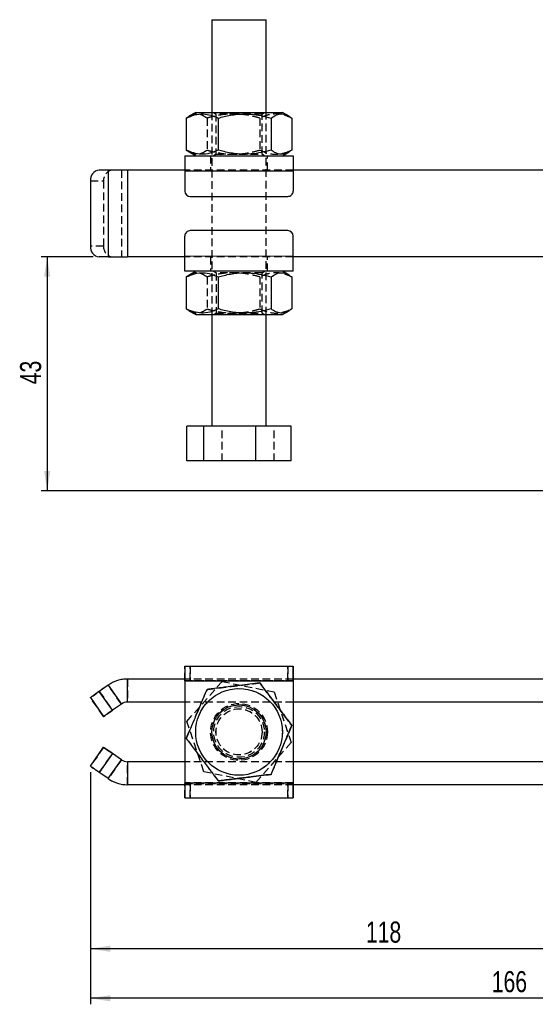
# Model space of a CAD drawing. Extents: x 45 to 424, y 16 to 322.
# Tile 1 of 16: x 45 to 140, y 16 to 197. Entities that reach past the tile are written whole.
import ezdxf

# ---------------------------------------------------------------- set-up
doc = ezdxf.new("R2010")
doc.units = 0
doc.header["$LTSCALE"] = 1.111111
doc.linetypes.add('HIDDEN', pattern=[1.905, 1.27, -0.635])
doc.layers.get('0').update_dxf_attribs({"linetype": 'CONTINUOUS'})
doc.styles.add('SLDTEXTSTYLE0', font='TXT', dxfattribs={"width": 0.75})
doc.dimstyles.new('SLDDIMSTYLE0', dxfattribs={"dimtxt": 3.888889, "dimasz": 3.668889, "dimexe": 0, "dimexo": 0.0625, "dimgap": 0.972222, "dimtad": 1, "dimdec": 0, "dimrnd": 1e-09, "dimzin": 12, "dimtxsty": 'SLDTEXTSTYLE0', "dimsah": 1, "dimcen": 0.09, "dimazin": 3, "dimtfac": 1, "dimtdec": 0, "dimtofl": 0, "dimtmove": 0, "dimatfit": 3, "dimtolj": 1, "dimtzin": 12})
doc.dimstyles.new('SLDDIMSTYLE2', dxfattribs={"dimtxt": 3.888889, "dimasz": 3.668889, "dimexe": 0, "dimexo": 0.0625, "dimgap": 0.972222, "dimtad": 1, "dimdec": 0, "dimrnd": 1e-09, "dimzin": 12, "dimtxsty": 'SLDTEXTSTYLE0', "dimsah": 1, "dimcen": 0.09, "dimazin": 3, "dimtfac": 1, "dimtofl": 0, "dimtmove": 0, "dimatfit": 3, "dimtolj": 1, "dimtzin": 12})

# ---------------------------------------------------------------- blocks, each defined once
blk = doc.blocks.new('_D_1')
at = {"color": 179, "linetype": 'CONTINUOUS'}
for p, q in [((58.88, 153.7), (49.27, 153.7)), ((50.38, 153.7), (50.38, 110.54)), ((179.79, 110.54), (49.27, 110.54))]:
    blk.add_line(p, q, dxfattribs=at)
for points in [[(50.38, 153.7), (49.81, 150.03), (50.94, 150.03)], [(50.38, 110.54), (50.94, 114.21), (49.81, 114.21)]]:
    blk.add_solid(points, dxfattribs=at)
at = {"color": 179, "linetype": 'CONTINUOUS', "insert": (45.36, 130.2, 0.1), "char_height": 3.889, "attachment_point": 1, "rotation": 90, "style": 'SLDTEXTSTYLE0'}
blk.add_mtext('43', dxfattribs=at)
blk = doc.blocks.new('_D_2')
at = {"color": 179, "linetype": 'CONTINUOUS'}
for p, q in [((58.35, 58.65), (58.35, 15.84)), ((223.91, 39.97), (223.91, 15.84)), ((223.91, 16.95), (58.35, 16.95))]:
    blk.add_line(p, q, dxfattribs=at)
for points in [[(58.35, 16.95), (62.02, 16.38), (62.02, 17.51)], [(223.91, 16.95), (220.24, 17.51), (220.24, 16.38)]]:
    blk.add_solid(points, dxfattribs=at)
at = {"color": 179, "linetype": 'CONTINUOUS', "insert": (132.46, 21.96, -50.05), "char_height": 3.889, "attachment_point": 1, "style": 'SLDTEXTSTYLE0'}
blk.add_mtext('166', dxfattribs=at)
blk = doc.blocks.new('_D_3')
at = {"color": 179, "linetype": 'CONTINUOUS'}
for p, q in [((58.35, 58.65), (58.35, 24.97)), ((175.91, 39.97), (175.91, 24.97)), ((175.91, 26.08), (58.35, 26.08))]:
    blk.add_line(p, q, dxfattribs=at)
for points in [[(58.35, 26.08), (62.02, 25.52), (62.02, 26.65)], [(175.91, 26.08), (172.24, 26.65), (172.24, 25.52)]]:
    blk.add_solid(points, dxfattribs=at)
at = {"color": 179, "linetype": 'CONTINUOUS', "insert": (109.23, 31.1, -50.05), "char_height": 3.889, "attachment_point": 1, "style": 'SLDTEXTSTYLE0'}
blk.add_mtext('118', dxfattribs=at)

msp = doc.modelspace()

# ---------------------------------------------------------------- linework, layer by layer
at = {"color": 7, "linetype": 'CONTINUOUS'}
for p, q in [((80.790896, 197.454603), (80.791925, 180.354602)), ((90.791922, 180.355202), (90.790902, 197.455203)), ((77.791926, 180.354421), (76.545429, 179.634658)), ((95.038508, 179.635768), (93.791929, 180.355383)), ((76.559756, 179.609846), (76.050733, 179.306453)), ((76.050733, 179.306453), (76.05109, 173.402182)), ((81.961055, 179.306808), (81.961412, 173.402536)), ((91.702309, 179.307391), (91.702667, 173.403121)), ((95.533241, 179.307622), (95.533599, 173.40335)), ((76.05109, 173.402182), (76.560054, 173.109479)), ((76.541152, 173.076735), (77.792403, 172.354422)), ((93.792405, 172.355381), (95.043574, 173.077845)), ((75.792406, 172.354303), (95.792402, 172.355502)), ((61.630983, 169.703451), (59.993167, 169.703355)), ((61.630983, 169.703451), (61.631944, 153.703452)), ((75.792563, 169.704303), (65.215838, 169.703667)), ((65.215838, 169.703667), (65.216799, 153.703667)), ((75.79257, 169.604303), (95.792573, 169.605502)), ((75.79257, 169.604303), (75.792794, 165.854302)), ((156.985959, 169.709173), (95.792566, 169.705502)), ((95.792573, 169.605502), (95.792797, 165.855502)), ((58.354985, 167.703256), (58.355708, 155.703255)), ((76.792855, 164.854362), (94.792854, 164.855442)), ((94.793234, 158.555442), (76.793235, 158.554362)), ((75.793516, 153.804302), (75.793293, 157.554302)), ((95.79352, 153.805502), (95.793296, 157.555502)), ((61.631944, 153.703452), (59.994128, 153.703354)), ((61.631944, 153.703452), (65.216799, 153.703667)), ((75.793524, 153.704302), (65.216799, 153.703667)), ((95.79352, 153.805502), (75.793516, 153.804302)), ((156.986919, 153.709174), (95.793527, 153.705502)), ((95.793683, 151.055502), (75.79368, 151.054302)), ((77.793684, 151.054422), (76.547187, 150.334658)), ((95.040266, 150.335767), (93.793687, 151.055382)), ((76.561515, 150.309846), (76.052491, 150.006453)), ((76.052491, 150.006453), (76.052849, 144.102182)), ((81.962813, 150.006808), (81.963171, 144.102537)), ((91.704067, 150.007392), (91.704425, 144.103121)), ((95.534999, 150.007622), (95.535357, 144.103351)), ((76.052849, 144.102182), (76.561813, 143.809478)), ((76.542911, 143.776735), (77.794161, 143.054421)), ((93.794164, 143.055382), (95.045332, 143.777845)), ((80.79416, 143.054602), (80.795396, 122.454604)), ((90.795402, 122.455203), (90.794165, 143.055202)), ((79.304133, 122.454514), (76.174219, 122.454324)), ((76.174606, 116.054324), (76.174219, 122.454324)), ((88.925314, 122.455092), (79.304133, 122.454514)), ((79.30452, 116.054514), (79.304133, 122.454514)), ((95.41658, 122.455479), (88.925314, 122.455092)), ((88.925701, 116.055091), (88.925314, 122.455092)), ((95.416967, 116.055479), (95.41658, 122.455479)), ((79.30452, 116.054514), (76.174606, 116.054324)), ((88.925701, 116.055091), (79.30452, 116.054514)), ((95.416967, 116.055479), (88.925701, 116.055091)), ((75.79257, 78.233437), (95.792573, 78.233437)), ((95.792797, 78.233437), (95.792573, 78.233437)), ((95.792797, 78.233437), (95.793296, 78.233437)), ((95.792797, 75.833437), (95.792797, 78.233437)), ((95.793296, 78.233437), (95.79352, 78.233437)), ((61.630983, 74.703137), (59.993167, 73.556327)), ((61.630983, 74.703137), (64.068679, 71.221741)), ((65.215838, 71.583437), (65.215838, 75.833437)), ((75.792406, 75.833437), (65.215838, 75.833437)), ((75.792406, 75.483437), (95.792402, 75.483437)), ((75.792406, 75.483437), (75.792406, 56.683437)), ((89.622919, 75.119879), (89.623277, 75.119879)), ((95.792566, 75.483437), (95.792402, 75.483437)), ((95.792402, 75.483437), (95.792402, 56.683437)), ((95.792566, 75.483437), (95.792566, 56.683437)), ((156.985959, 75.833437), (95.792573, 75.833437)), ((62.43087, 70.074931), (59.993167, 73.556327)), ((58.354985, 72.409174), (60.792681, 68.927778)), ((64.068679, 71.221741), (62.43087, 70.074931)), ((64.06964, 71.221741), (62.431831, 70.074931)), ((64.068679, 71.221741), (64.06964, 71.221741)), ((75.792406, 71.583437), (65.215838, 71.583437)), ((85.791927, 71.083437), (85.790899, 71.083437)), ((155.141037, 71.583437), (95.792566, 71.583437)), ((95.793527, 71.583437), (95.793527, 60.583437)), ((95.793683, 71.583437), (95.793683, 60.583437)), ((60.792681, 68.927778), (60.793404, 68.927778)), ((95.533241, 67.283974), (95.533599, 67.283974)), ((58.354985, 59.7577), (60.792681, 63.239096)), ((62.43087, 62.091943), (59.993167, 58.610547)), ((60.792681, 63.239096), (60.793404, 63.239096)), ((64.068679, 60.945133), (62.43087, 62.091943)), ((64.06964, 60.945133), (62.431831, 62.091943)), ((61.630983, 57.463736), (64.068679, 60.945133)), ((64.068679, 60.945133), (64.06964, 60.945133)), ((65.215838, 60.583437), (65.215838, 56.333437)), ((75.792406, 60.583437), (65.215838, 60.583437)), ((85.790899, 61.083437), (85.791927, 61.083437)), ((155.141246, 60.583437), (95.792566, 60.583437)), ((61.630983, 57.463736), (59.993167, 58.610547)), ((91.702309, 58.247532), (91.702667, 58.247532)), ((75.792406, 56.333437), (65.215838, 56.333437)), ((75.792406, 56.683437), (95.792402, 56.683437)), ((81.961055, 57.046995), (81.961412, 57.046995)), ((95.792402, 56.683437), (95.792566, 56.683437)), ((156.730449, 56.333437), (95.792573, 56.333437)), ((95.792797, 53.933437), (95.792797, 56.333437)), ((75.79257, 53.933437), (95.792573, 53.933437)), ((95.792573, 53.933437), (95.792797, 53.933437)), ((95.793296, 53.933437), (95.792797, 53.933437)), ((95.79352, 53.933437), (95.793296, 53.933437))]:
    msp.add_line(p, q, dxfattribs=at)
at = {"color": 7, "linetype": 'HIDDEN'}
for p, q in [((80.791925, 180.354602), (80.79416, 143.054602)), ((81.118662, 180.354621), (81.541945, 180.058276)), ((81.573856, 180.058278), (81.541945, 180.058276)), ((81.541945, 180.058276), (81.542384, 172.651018)), ((90.04194, 180.058786), (90.465185, 180.355183)), ((90.042387, 172.651529), (90.04194, 180.058786)), ((90.794165, 143.055202), (90.791922, 180.355202)), ((79.881665, 179.306684), (79.882022, 173.402411)), ((89.622919, 179.307267), (89.623277, 173.402996)), ((81.542384, 172.651018), (81.119147, 172.354621)), ((90.465669, 172.355182), (90.042387, 172.651529)), ((80.542405, 172.354588), (80.542561, 169.704588)), ((91.042567, 169.705217), (91.042404, 172.355217)), ((61.630983, 169.703451), (61.631944, 153.703452)), ((64.068679, 169.703599), (64.06964, 153.703598)), ((65.215838, 169.703667), (65.216799, 153.703667)), ((95.792566, 169.705502), (75.792563, 169.704303)), ((75.79257, 169.604303), (95.792573, 169.605502)), ((58.354985, 167.703256), (60.792681, 167.703402)), ((60.792681, 167.703402), (60.793404, 155.703402)), ((60.793404, 155.703402), (58.355708, 155.703255)), ((95.79352, 153.805502), (75.793516, 153.804302)), ((95.793527, 153.705502), (75.793524, 153.704302)), ((80.543522, 153.704587), (80.543686, 151.054587)), ((91.043685, 151.055217), (91.043521, 153.705217)), ((81.120421, 151.054622), (81.543703, 150.758276)), ((81.575614, 150.758278), (81.543703, 150.758276)), ((81.543703, 150.758276), (81.544143, 143.351018)), ((90.043698, 150.758786), (90.466943, 151.055183)), ((90.044145, 143.351528), (90.043698, 150.758786)), ((79.883423, 150.006683), (79.883781, 144.102412)), ((89.624677, 150.007267), (89.625035, 144.102997)), ((81.544143, 143.351018), (81.120905, 143.054622)), ((90.467427, 143.055182), (90.044145, 143.351528)), ((82.665865, 116.054715), (82.665485, 122.454715)), ((92.287045, 116.055293), (92.286665, 122.455293)), ((75.79257, 75.583437), (75.79257, 78.233437)), ((75.792794, 78.233437), (75.792794, 75.583437)), ((75.793293, 75.583437), (75.793293, 78.233437)), ((75.793516, 78.233437), (75.793516, 75.583437)), ((76.792855, 75.583437), (76.792855, 78.233437)), ((76.793235, 78.233437), (76.793235, 75.583437)), ((94.792854, 78.233437), (94.792854, 75.583437)), ((94.793234, 75.583437), (94.793234, 78.233437)), ((61.631944, 74.703137), (59.994128, 73.556327)), ((61.630983, 74.703137), (61.631944, 74.703137)), ((64.06964, 71.221741), (61.631944, 74.703137)), ((65.216799, 75.833437), (65.216799, 71.583437)), ((95.792573, 75.833437), (75.792406, 75.833437)), ((75.792406, 75.483437), (75.792563, 75.483437)), ((75.792563, 75.483437), (95.792566, 75.483437)), ((75.792563, 75.483437), (75.792563, 56.683437)), ((75.79257, 75.583437), (95.792573, 75.583437)), ((75.793524, 75.483437), (75.793516, 75.583437)), ((95.793527, 75.483437), (75.793524, 75.483437)), ((75.793524, 75.483437), (75.793524, 56.683437)), ((75.793524, 75.483437), (75.79368, 75.483437)), ((95.793683, 75.483437), (75.79368, 75.483437)), ((75.79368, 75.483437), (75.79368, 56.683437)), ((76.174219, 68.02411), (82.665485, 75.385961)), ((76.174606, 68.02411), (82.665865, 75.385961)), ((82.665485, 75.385961), (92.286665, 73.445287)), ((82.665865, 75.385961), (82.665485, 75.385961)), ((82.665865, 75.385961), (92.287045, 73.445287)), ((89.624677, 75.119879), (89.625035, 75.119879)), ((95.792573, 75.583437), (95.792566, 75.483437)), ((95.792573, 75.833437), (95.792573, 75.583437)), ((95.792797, 75.583437), (95.792573, 75.583437)), ((95.792797, 75.583437), (95.792797, 75.833437)), ((95.793296, 75.583437), (95.792797, 75.583437)), ((95.793296, 75.833437), (95.793296, 75.583437)), ((95.793296, 75.583437), (95.79352, 75.583437)), ((95.79352, 75.583437), (95.79352, 75.833437)), ((95.793683, 75.483437), (95.793527, 75.483437)), ((95.793527, 75.483437), (95.793527, 71.583437)), ((95.793683, 75.833437), (95.793683, 75.483437)), ((95.793683, 75.483437), (95.793683, 71.583437)), ((59.994128, 73.556327), (62.431831, 70.074931)), ((79.881665, 73.919342), (79.882022, 73.919342)), ((79.883423, 73.919342), (79.883781, 73.919342)), ((92.286665, 73.445287), (95.41658, 64.142763)), ((92.287045, 73.445287), (92.286665, 73.445287)), ((92.287045, 73.445287), (95.416967, 64.142763)), ((58.354985, 72.409174), (58.355708, 72.409174)), ((60.793404, 68.927778), (58.355708, 72.409174)), ((95.792566, 71.583437), (75.792406, 71.583437)), ((85.795399, 71.083437), (85.791927, 71.083437)), ((85.792561, 71.333437), (85.792404, 71.333437)), ((85.793686, 71.333437), (85.793522, 71.333437)), ((85.792389, 70.333437), (85.791942, 70.333437)), ((85.794147, 70.333437), (85.7937, 70.333437)), ((79.304133, 58.721587), (76.174219, 68.02411)), ((76.174606, 68.02411), (76.174219, 68.02411)), ((79.30452, 58.721587), (76.174606, 68.02411)), ((95.534999, 67.283974), (95.535357, 67.283974)), ((76.050733, 64.8829), (76.05109, 64.8829)), ((76.052491, 64.8829), (76.052849, 64.8829)), ((95.41658, 64.142763), (88.925314, 56.780913)), ((95.416967, 64.142763), (88.925701, 56.780913)), ((95.416967, 64.142763), (95.41658, 64.142763)), ((60.793404, 63.239096), (58.355708, 59.7577)), ((59.994128, 58.610547), (62.431831, 62.091943)), ((85.791942, 61.833437), (85.792389, 61.833437)), ((85.7937, 61.833437), (85.794147, 61.833437)), ((64.06964, 60.945133), (61.631944, 57.463736)), ((65.216799, 56.333437), (65.216799, 60.583437)), ((95.792566, 60.583437), (75.792406, 60.583437)), ((85.791927, 61.083437), (85.795399, 61.083437)), ((85.792404, 60.833437), (85.792561, 60.833437)), ((85.793522, 60.833437), (85.793686, 60.833437)), ((95.793527, 60.583437), (95.793527, 56.683437)), ((95.793683, 60.583437), (95.793683, 56.683437)), ((58.354985, 59.7577), (58.355708, 59.7577)), ((61.631944, 57.463736), (59.994128, 58.610547)), ((88.925314, 56.780913), (79.304133, 58.721587)), ((79.30452, 58.721587), (79.304133, 58.721587)), ((88.925701, 56.780913), (79.30452, 58.721587)), ((91.704067, 58.247532), (91.704425, 58.247532)), ((61.630983, 57.463736), (61.631944, 57.463736)), ((75.792563, 56.683437), (75.792406, 56.683437)), ((95.792573, 56.333437), (75.792406, 56.333437)), ((75.792563, 56.683437), (95.792566, 56.683437)), ((75.79257, 56.583437), (95.792573, 56.583437)), ((75.79257, 53.933437), (75.79257, 56.583437)), ((75.792794, 56.583437), (75.792794, 53.933437)), ((75.793293, 53.933437), (75.793293, 56.583437)), ((75.793516, 56.583437), (75.793516, 53.933437)), ((95.793527, 56.683437), (75.793524, 56.683437)), ((75.79368, 56.683437), (75.793524, 56.683437)), ((95.793683, 56.683437), (75.79368, 56.683437)), ((76.792855, 53.933437), (76.792855, 56.583437)), ((76.793235, 56.583437), (76.793235, 53.933437)), ((81.962813, 57.046995), (81.963171, 57.046995)), ((88.925701, 56.780913), (88.925314, 56.780913)), ((94.792854, 56.583437), (94.792854, 53.933437)), ((94.793234, 53.933437), (94.793234, 56.583437)), ((95.792573, 56.583437), (95.792797, 56.583437)), ((95.792573, 56.583437), (95.792573, 56.333437)), ((95.792797, 56.583437), (95.793296, 56.583437)), ((95.792797, 56.333437), (95.792797, 56.583437)), ((95.79352, 56.583437), (95.793296, 56.583437)), ((95.793296, 56.583437), (95.793296, 56.333437)), ((95.79352, 56.333437), (95.79352, 56.583437)), ((95.793527, 56.683437), (95.793683, 56.683437)), ((95.793683, 56.683437), (95.793683, 56.333437))]:
    msp.add_line(p, q, dxfattribs=at)
at = {"color": 8, "linetype": 'CONTINUOUS'}
for p, q in [((95.792573, 78.233437), (95.792573, 75.833437)), ((95.793296, 78.233437), (95.793296, 75.833437)), ((95.79352, 75.833437), (95.79352, 78.233437)), ((95.792573, 56.333437), (95.792573, 53.933437)), ((95.793296, 56.333437), (95.793296, 53.933437)), ((95.79352, 53.933437), (95.79352, 56.333437))]:
    msp.add_line(p, q, dxfattribs=at)
at = {"color": 7, "linetype": 'CONTINUOUS', "flags": 128}
for points in [[(80.790896, 197.454603), (80.800746, 197.454603), (80.957812, 197.45461), (81.300605, 197.454633), (81.815962, 197.454662), (82.484078, 197.454703), (83.279271, 197.454752), (84.170979, 197.454804), (85.124944, 197.454864), (86.104501, 197.45492), (87.072004, 197.454979), (87.990281, 197.455035), (88.82403, 197.455083), (89.541223, 197.455128)], [(89.541223, 197.455128), (90.114292, 197.455162), (90.521213, 197.455184), (90.746347, 197.455199), (90.790902, 197.455203)], [(77.791926, 180.354421), (77.852, 180.354425), (78.102824, 180.35444), (78.542989, 180.354466), (79.161641, 180.354503), (79.943557, 180.354552), (80.869478, 180.354606), (81.916605, 180.354669), (83.059159, 180.354738), (84.268999, 180.354811), (85.516338, 180.354885), (86.770464, 180.35496), (88.000495, 180.355034), (89.176145, 180.355105), (90.26846, 180.35517), (91.25055, 180.35523), (92.098233, 180.35528), (92.79063, 180.355321), (93.310703, 180.355353), (93.645629, 180.355373), (93.787175, 180.355383), (93.791929, 180.355383)], [(75.792406, 172.354303), (75.792406, 172.301461), (75.792421, 172.144971), (75.792436, 171.890843), (75.792451, 171.548845), (75.792481, 171.132121), (75.79251, 170.656681), (75.79254, 170.1408), (75.79257, 169.604303)], [(95.792402, 172.355502), (95.792409, 172.302661), (95.792417, 172.146171), (95.792432, 171.892043), (95.792454, 171.550046), (95.792476, 171.13332), (95.792506, 170.657882), (95.792536, 170.142), (95.792573, 169.605502)], [(65.215838, 169.703667), (64.73906, 169.703638), (64.265062, 169.70361), (63.796606, 169.703582), (63.336421, 169.703554), (62.887196, 169.703528), (62.451531, 169.703502), (62.031981, 169.703476), (61.630983, 169.703451)], [(75.79368, 151.054302), (75.79368, 151.107142), (75.793673, 151.263633), (75.793658, 151.51776), (75.793635, 151.859758), (75.793613, 152.276484), (75.793583, 152.751922), (75.793554, 153.267804), (75.793516, 153.804302)], [(95.793683, 151.055502), (95.793683, 151.108343), (95.793669, 151.264833), (95.793654, 151.518961), (95.793631, 151.860958), (95.793609, 152.277684), (95.793579, 152.753123), (95.793549, 153.269004), (95.79352, 153.805502)], [(77.794161, 143.054421), (77.854235, 143.054425), (78.105066, 143.054441), (78.545224, 143.054467), (79.163883, 143.054504), (79.945799, 143.054551), (80.871713, 143.054607), (81.918847, 143.054669), (83.061394, 143.054738), (84.271234, 143.054811), (85.518573, 143.054885), (86.772699, 143.054961), (88.002731, 143.055034), (89.17838, 143.055105), (90.270695, 143.05517), (91.252786, 143.05523), (92.100468, 143.05528), (92.792873, 143.055322), (93.312938, 143.055353), (93.647872, 143.055373), (93.789418, 143.055382), (93.794164, 143.055382)], [(75.79257, 78.233437), (75.79254, 78.180596), (75.79251, 78.024105), (75.792481, 77.769978), (75.792451, 77.42798), (75.792436, 77.011255), (75.792421, 76.535816), (75.792406, 76.019935), (75.792406, 75.483437)], [(95.792573, 78.233437), (95.792536, 78.180596), (95.792506, 78.024105), (95.792476, 77.769978), (95.792454, 77.42798), (95.792432, 77.011255), (95.792417, 76.535816), (95.792409, 76.019935), (95.792402, 75.483437)], [(95.79352, 78.233437), (95.793549, 78.180596), (95.793579, 78.024105), (95.793609, 77.769978), (95.793631, 77.42798), (95.793654, 77.011255), (95.793669, 76.535816), (95.793683, 76.019935), (95.793683, 75.833437)], [(59.993167, 73.556327), (59.673552, 73.332529), (59.366223, 73.117331), (59.082996, 72.919003), (58.834751, 72.745167), (58.631022, 72.602504), (58.479648, 72.496496), (58.386442, 72.431216), (58.354985, 72.409174)], [(60.792681, 68.927778), (60.824138, 68.94982), (60.917344, 69.0151), (61.068718, 69.121108), (61.272446, 69.263771), (61.520692, 69.437607), (61.803926, 69.635934), (62.111255, 69.851132), (62.43087, 70.074931)], [(62.431831, 70.074931), (62.112209, 69.851132), (61.804865, 69.635934), (61.521616, 69.437607), (61.273341, 69.263771), (61.069575, 69.121108), (60.918156, 69.0151), (60.824905, 68.94982), (60.793404, 68.927778)], [(60.792681, 63.239096), (60.824138, 63.217053), (60.917344, 63.151774), (61.068718, 63.045765), (61.272446, 62.903102), (61.520692, 62.729267), (61.803926, 62.530939), (62.111255, 62.315741), (62.43087, 62.091943)], [(62.431831, 62.091943), (62.112209, 62.315741), (61.804865, 62.530939), (61.521616, 62.729267), (61.273341, 62.903102), (61.069575, 63.045765), (60.918156, 63.151774), (60.824905, 63.217053), (60.793404, 63.239096)], [(59.993167, 58.610547), (59.673552, 58.834345), (59.366223, 59.049543), (59.082996, 59.24787), (58.834751, 59.421706), (58.631022, 59.564369), (58.479648, 59.670378), (58.386442, 59.735657), (58.354985, 59.7577)], [(75.792406, 56.683437), (75.792406, 56.146938), (75.792421, 55.631057), (75.792436, 55.155619), (75.792451, 54.738893), (75.792481, 54.396896), (75.79251, 54.142768), (75.79254, 53.986277), (75.79257, 53.933437)], [(95.792402, 56.683437), (95.792409, 56.146938), (95.792417, 55.631057), (95.792432, 55.155619), (95.792454, 54.738893), (95.792476, 54.396896), (95.792506, 54.142768), (95.792536, 53.986277), (95.792573, 53.933437)], [(95.793683, 56.333437), (95.793683, 56.146938), (95.793669, 55.631057), (95.793654, 55.155619), (95.793631, 54.738893), (95.793609, 54.396896), (95.793579, 54.142768), (95.793549, 53.986277), (95.79352, 53.933437)]]:
    msp.add_lwpolyline(points, dxfattribs=at)
at = {"color": 7, "linetype": 'HIDDEN', "flags": 128}
for points in [[(90.04194, 180.058786), (89.955215, 180.058781), (89.674253, 180.058764), (89.211751, 180.058736), (88.589352, 180.058699), (87.836143, 180.058654), (86.987351, 180.058604), (86.082664, 180.058548), (85.164387, 180.058494), (84.275443, 180.05844), (83.457422, 180.058391), (82.748551, 180.058348), (82.181987, 180.058315), (81.784223, 180.058291), (81.573856, 180.058278)], [(81.542384, 172.651018), (81.542824, 172.651018), (81.655231, 172.651024), (81.961092, 172.651043), (82.446095, 172.651072), (83.087575, 172.65111), (83.855521, 172.651156), (84.714037, 172.651208), (85.622978, 172.651262), (86.539839, 172.651318), (87.421742, 172.65137), (88.22747, 172.651419), (88.919331, 172.65146), (89.464974, 172.651493), (89.838896, 172.651516), (90.023611, 172.651527), (90.042387, 172.651529)], [(90.043698, 150.758786), (89.956973, 150.758781), (89.676012, 150.758764), (89.213509, 150.758736), (88.59111, 150.758699), (87.837901, 150.758654), (86.989109, 150.758603), (86.084422, 150.758549), (85.166145, 150.758493), (84.277202, 150.75844), (83.45918, 150.758391), (82.75031, 150.758349), (82.183745, 150.758314), (81.785981, 150.758291), (81.575614, 150.758278)], [(81.544143, 143.351018), (81.544582, 143.351018), (81.656989, 143.351024), (81.96285, 143.351043), (82.447853, 143.351072), (83.089333, 143.35111), (83.85728, 143.351157), (84.715795, 143.351208), (85.624736, 143.351263), (86.541597, 143.351318), (87.4235, 143.351371), (88.229228, 143.351419), (88.921089, 143.35146), (89.466732, 143.351493), (89.840655, 143.351516), (90.025369, 143.351526), (90.044145, 143.351528)], [(75.793516, 78.233437), (75.793554, 78.180596), (75.793583, 78.024105), (75.793613, 77.769978), (75.793635, 77.42798), (75.793658, 77.011255), (75.793673, 76.535816), (75.79368, 76.019935), (75.79368, 75.483437)], [(95.79352, 75.583437), (95.79352, 75.581515), (95.79352, 75.575825), (95.79352, 75.566584), (95.79352, 75.554147), (95.79352, 75.538994), (95.793527, 75.521705), (95.793527, 75.502946), (95.793527, 75.483437)], [(58.355708, 72.409174), (58.387209, 72.431216), (58.480461, 72.496496), (58.631879, 72.602504), (58.835637, 72.745167), (59.083913, 72.919003), (59.367169, 73.117331), (59.674506, 73.332529), (59.994128, 73.556327)], [(58.355708, 59.7577), (58.387209, 59.735657), (58.480461, 59.670378), (58.631879, 59.564369), (58.835637, 59.421706), (59.083913, 59.24787), (59.367169, 59.049543), (59.674506, 58.834345), (59.994128, 58.610547)], [(75.792563, 56.683437), (75.792563, 56.663928), (75.792563, 56.645169), (75.792563, 56.62788), (75.792563, 56.612726), (75.79257, 56.600289), (75.79257, 56.591049), (75.79257, 56.585358), (75.79257, 56.583437)], [(75.793524, 56.683437), (75.793524, 56.663928), (75.793524, 56.645169), (75.793524, 56.62788), (75.793524, 56.612726), (75.793524, 56.600289), (75.793524, 56.591049), (75.793516, 56.585358), (75.793516, 56.583437)], [(75.79368, 56.683437), (75.79368, 56.146938), (75.793673, 55.631057), (75.793658, 55.155619), (75.793635, 54.738893), (75.793613, 54.396896), (75.793583, 54.142768), (75.793554, 53.986277), (75.793516, 53.933437)], [(95.792566, 56.683437), (95.792566, 56.663928), (95.792566, 56.645169), (95.792566, 56.62788), (95.792566, 56.612726), (95.792566, 56.600289), (95.792566, 56.591049), (95.792566, 56.585358), (95.792573, 56.583437)], [(95.793527, 56.683437), (95.793527, 56.663928), (95.793527, 56.645169), (95.79352, 56.62788), (95.79352, 56.612726), (95.79352, 56.600289), (95.79352, 56.591049), (95.79352, 56.585358), (95.79352, 56.583437)]]:
    msp.add_lwpolyline(points, dxfattribs=at)
at = {"color": 7, "linetype": 'CONTINUOUS'}
for centre, radius in [((85.791925, 66.083437), 8), ((85.790899, 66.083437), 5)]:
    msp.add_circle(centre, radius, dxfattribs=at)
at = {"color": 7, "linetype": 'HIDDEN'}
for centre, radius in [((85.792405, 66.083437), 8), ((85.793683, 66.083437), 8), ((85.794163, 66.083437), 8), ((85.792405, 66.083437), 5.25), ((85.792564, 66.083437), 5.25), ((85.793524, 66.083437), 5.25), ((85.793683, 66.083437), 5.25), ((85.795399, 66.083437), 5), ((85.791925, 66.083437), 4.673261), ((85.792405, 66.083437), 4.673261), ((85.793683, 66.083437), 4.673261), ((85.794163, 66.083437), 4.673261), ((85.791943, 66.083437), 4.25), ((85.792387, 66.083437), 4.25), ((85.793701, 66.083437), 4.25), ((85.794145, 66.083437), 4.25)]:
    msp.add_circle(centre, radius, dxfattribs=at)
at = {"color": 7, "linetype": 'CONTINUOUS'}
for centre, radius, start, end in [((60.194093, 167.86786), 1.846459, 96.24711862, 185.11448662), ((76.792795, 165.854362), 1, 180.00343823, 270.00343823), ((94.792795, 165.855442), 1, 270.00343823, 0.00343823), ((76.793293, 157.554362), 1, 90.00343823, 180.00343823), ((94.793293, 157.555442), 1, 0.00343823, 90.00343823), ((60.194828, 155.538866), 1.846453, 174.89221302, 263.75990271), ((65.215836, 69.583437), 6.25, 90, 124.99999992), ((65.215836, 69.583437), 2, 90, 124.99999992), ((65.216796, 69.583437), 2, 90, 124.99999992), ((65.215836, 62.583437), 2, 235.00000008, 270), ((65.216796, 62.583437), 2, 235.00000008, 270), ((65.215836, 62.583437), 6.25, 235.00000008, 270)]:
    msp.add_arc(centre, radius, start, end, dxfattribs=at)
at = {"color": 7, "linetype": 'HIDDEN'}
for centre, radius, start, end in [((62.63179, 167.868004), 1.84646, 96.24691372, 185.11440988), ((62.632528, 155.539016), 1.846456, 174.89232783, 263.76003862), ((65.216796, 69.583437), 6.25, 90, 124.99999992), ((72.734238, 75.533664), 3.058737, 359.05909883, 0.93236342), ((65.216796, 62.583437), 6.25, 235.00000008, 270)]:
    msp.add_arc(centre, radius, start, end, dxfattribs=at)
at = {"color": 7, "linetype": 'CONTINUOUS'}
for points, knots in [([(76.050733, 179.306453), (76.563694, 179.525761), (77.600741, 179.969133), (79.137293, 180.1314), (80.606151, 179.893447), (81.506669, 179.503546), (81.961055, 179.306808)], [0, 0, 0, 0, 0.2646050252, 0.534947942, 0.7653430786, 1, 1, 1, 1]), ([(81.961055, 179.306808), (82.314523, 179.404562), (83.466992, 179.723282), (85.489319, 180.0747), (87.799501, 180.087934), (89.884291, 179.793705), (91.094088, 179.470088), (91.702309, 179.307391)], [0, 0, 0, 0, 0.111257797, 0.3627511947, 0.6203151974, 0.8091147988, 1, 1, 1, 1]), ([(91.702309, 179.307391), (92.034795, 179.526689), (92.706976, 179.97004), (93.702925, 180.132275), (94.655012, 179.894291), (95.238715, 179.50437), (95.533241, 179.307622)], [0, 0, 0, 0, 0.2646049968, 0.534947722, 0.7653430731, 1, 1, 1, 1]), ([(81.961412, 173.402536), (81.44845, 173.183228), (80.411403, 172.739856), (78.874853, 172.577589), (77.405985, 172.81554), (76.505472, 173.205444), (76.05109, 173.402182)], [0, 0, 0, 0, 0.26460498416, 0.53494786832, 0.76534345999, 1, 1, 1, 1]), ([(91.702667, 173.403121), (91.100629, 173.241872), (89.890967, 172.917877), (87.827279, 172.625134), (85.511367, 172.632768), (83.487803, 172.980601), (82.314886, 173.304827), (81.961412, 173.402536)], [0, 0, 0, 0, 0.1889645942, 0.379682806, 0.6308204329, 0.8887430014, 1, 1, 1, 1]), ([(95.533599, 173.40335), (95.201113, 173.184053), (94.528932, 172.740704), (93.532983, 172.578468), (92.580896, 172.816453), (91.997193, 173.206374), (91.702667, 173.403121)], [0, 0, 0, 0, 0.2646049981, 0.5349477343, 0.7653431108, 1, 1, 1, 1]), ([(76.052491, 150.006453), (76.565453, 150.225761), (77.602499, 150.669134), (79.139051, 150.831401), (80.607909, 150.593447), (81.508428, 150.203545), (81.962813, 150.006808)], [0, 0, 0, 0, 0.2646050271, 0.5349479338, 0.7653430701, 1, 1, 1, 1]), ([(81.962813, 150.006808), (82.316282, 150.104562), (83.46875, 150.423284), (85.491078, 150.774698), (87.801259, 150.787936), (89.886049, 150.493705), (91.095846, 150.170089), (91.704067, 150.007392)], [0, 0, 0, 0, 0.1112578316, 0.3627512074, 0.6203152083, 0.8091148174, 1, 1, 1, 1]), ([(91.704067, 150.007392), (92.036553, 150.22669), (92.708734, 150.67004), (93.704683, 150.832275), (94.65677, 150.59429), (95.240473, 150.204369), (95.534999, 150.007622)], [0, 0, 0, 0, 0.2646049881, 0.5349477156, 0.7653430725, 1, 1, 1, 1]), ([(81.963171, 144.102537), (81.450209, 143.883228), (80.413162, 143.439856), (78.876612, 143.27759), (77.407744, 143.515541), (76.507231, 143.905444), (76.052849, 144.102182)], [0, 0, 0, 0, 0.2646049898, 0.5349478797, 0.7653434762, 1, 1, 1, 1]), ([(91.704425, 144.103121), (91.102387, 143.941872), (89.892725, 143.617878), (87.829037, 143.325133), (85.513125, 143.332769), (83.489561, 143.680602), (82.316644, 144.004827), (81.963171, 144.102537)], [0, 0, 0, 0, 0.18896459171, 0.37968281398, 0.63082043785, 0.88874300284, 1, 1, 1, 1]), ([(95.535357, 144.103351), (95.202871, 143.884054), (94.53069, 143.440703), (93.534741, 143.278469), (92.582654, 143.516453), (91.998951, 143.906374), (91.704425, 144.103121)], [0, 0, 0, 0, 0.2646050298, 0.5349477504, 0.7653431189, 1, 1, 1, 1]), ([(89.622919, 75.119879), (89.020863, 75.045682), (87.811163, 74.896599), (85.74744, 74.642261), (83.43153, 74.356843), (81.408007, 74.107456), (80.235128, 73.962904), (79.881665, 73.919342)], [0, 0, 0, 0, 0.1889644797, 0.3796824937, 0.630820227, 0.8887426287, 1, 1, 1, 1]), ([(95.533241, 67.283974), (95.020254, 67.964076), (93.983155, 69.339027), (92.446584, 71.376197), (90.977748, 73.323597), (90.077279, 74.517472), (89.622919, 75.119879)], [0, 0, 0, 0, 0.2646048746, 0.534947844, 0.7653432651, 1, 1, 1, 1]), ([(89.623277, 75.119879), (90.136263, 74.439777), (91.173362, 73.064826), (92.709936, 71.027659), (94.178761, 69.080253), (95.079235, 67.886381), (95.533599, 67.283974)], [0, 0, 0, 0, 0.264604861, 0.5349478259, 0.7653428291, 1, 1, 1, 1]), ([(79.881665, 73.919342), (79.549153, 73.135042), (78.87692, 71.549436), (77.880953, 69.200149), (76.928886, 66.954392), (76.345233, 65.577602), (76.050733, 64.8829)], [0, 0, 0, 0, 0.2646049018, 0.5349476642, 0.7653432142, 1, 1, 1, 1]), ([(91.702309, 58.247532), (92.034795, 59.031831), (92.706976, 60.617437), (93.702925, 62.966724), (94.655012, 65.212484), (95.238715, 66.589272), (95.533241, 67.283974)], [0, 0, 0, 0, 0.2646049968, 0.534947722, 0.7653430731, 1, 1, 1, 1]), ([(95.533599, 67.283974), (95.201113, 66.499674), (94.528932, 64.914068), (93.532983, 62.564782), (92.580896, 60.319021), (91.997193, 58.942234), (91.702667, 58.247532)], [0, 0, 0, 0, 0.2646049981, 0.5349477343, 0.7653431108, 1, 1, 1, 1]), ([(76.050733, 64.8829), (76.563694, 64.202798), (77.600741, 62.827847), (79.137293, 60.790678), (80.606151, 58.843275), (81.506669, 57.649402), (81.961055, 57.046995)], [0, 0, 0, 0, 0.2646050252, 0.534947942, 0.7653430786, 1, 1, 1, 1]), ([(81.961055, 57.046995), (82.314523, 57.090558), (83.466992, 57.232594), (85.489319, 57.481831), (87.799501, 57.766545), (89.884291, 58.023478), (91.094088, 58.172574), (91.702309, 58.247532)], [0, 0, 0, 0, 0.111257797, 0.3627511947, 0.6203151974, 0.8091147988, 1, 1, 1, 1]), ([(91.702667, 58.247532), (91.100629, 58.173334), (89.890967, 58.02425), (87.827279, 57.769913), (85.511367, 57.484494), (83.487803, 57.235109), (82.314886, 57.090557), (81.961412, 57.046995)], [0, 0, 0, 0, 0.1889645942, 0.379682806, 0.6308204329, 0.8887430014, 1, 1, 1, 1])]:
    msp.add_open_spline(points, degree=3, knots=knots, dxfattribs=at)
at = {"color": 7, "linetype": 'HIDDEN'}
for points, knots in [([(79.881665, 179.306684), (79.549098, 179.526659), (78.876754, 179.971379), (77.881595, 180.122983), (77.101451, 179.956779), (76.685734, 179.690529), (76.559756, 179.609846)], [0, 0, 0, 0, 0.305718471, 0.6180663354, 0.8842601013, 1, 1, 1, 1]), ([(89.622919, 179.307267), (89.020863, 179.468444), (87.811163, 179.792296), (85.74744, 180.084788), (83.43153, 180.076878), (81.408007, 179.728799), (80.235128, 179.404435), (79.881665, 179.306684)], [0, 0, 0, 0, 0.1889644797, 0.3796824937, 0.630820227, 0.8887426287, 1, 1, 1, 1]), ([(95.533241, 179.307622), (95.020254, 179.526869), (93.983155, 179.970116), (92.446584, 180.132199), (90.977748, 179.89407), (90.077279, 179.504059), (89.622919, 179.307267)], [0, 0, 0, 0, 0.2646048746, 0.534947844, 0.7653432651, 1, 1, 1, 1]), ([(76.560054, 173.109479), (76.724212, 173.005742), (77.228737, 172.686917), (78.05231, 172.584504), (79.003738, 172.813979), (79.587478, 173.205073), (79.882022, 173.402411)], [0, 0, 0, 0, 0.1505982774, 0.4628516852, 0.7289646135, 1, 1, 1, 1]), ([(79.882022, 173.402411), (80.235501, 173.3047), (81.388005, 172.986116), (83.410373, 172.634946), (85.720557, 172.621984), (87.805315, 172.916465), (89.015074, 173.240226), (89.623277, 173.402996)], [0, 0, 0, 0, 0.1112574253, 0.3627503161, 0.6203148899, 0.8091146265, 1, 1, 1, 1]), ([(89.623277, 173.402996), (90.136263, 173.18375), (91.173362, 172.740503), (92.709936, 172.578419), (94.178761, 172.81655), (95.079235, 173.206559), (95.533599, 173.40335)], [0, 0, 0, 0, 0.264604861, 0.5349478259, 0.7653428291, 1, 1, 1, 1]), ([(79.883423, 150.006683), (79.550857, 150.226658), (78.878512, 150.671379), (77.883353, 150.822982), (77.103209, 150.65678), (76.687492, 150.39053), (76.561515, 150.309846)], [0, 0, 0, 0, 0.3057184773, 0.6180663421, 0.8842600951, 1, 1, 1, 1]), ([(89.624677, 150.007267), (89.022621, 150.168444), (87.812921, 150.492294), (85.749199, 150.78479), (83.433288, 150.776877), (81.409765, 150.428801), (80.236886, 150.104435), (79.883423, 150.006683)], [0, 0, 0, 0, 0.1889644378, 0.3796824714, 0.6308202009, 0.8887425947, 1, 1, 1, 1]), ([(95.534999, 150.007622), (95.022012, 150.226869), (93.984913, 150.670117), (92.448342, 150.832199), (90.979507, 150.59407), (90.079037, 150.204059), (89.624677, 150.007267)], [0, 0, 0, 0, 0.2646048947, 0.5349478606, 0.7653432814, 1, 1, 1, 1]), ([(76.561813, 143.809478), (76.72597, 143.705742), (77.230496, 143.386917), (78.054069, 143.284503), (79.005496, 143.51398), (79.589236, 143.905073), (79.883781, 144.102412)], [0, 0, 0, 0, 0.15059827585, 0.46285168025, 0.72896461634, 1, 1, 1, 1]), ([(79.883781, 144.102412), (80.23726, 144.0047), (81.389763, 143.686117), (83.412132, 143.334945), (85.722316, 143.321984), (87.807073, 143.616465), (89.016832, 143.940227), (89.625035, 144.102997)], [0, 0, 0, 0, 0.1112574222, 0.3627503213, 0.6203148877, 0.8091146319, 1, 1, 1, 1]), ([(89.625035, 144.102997), (90.138022, 143.88375), (91.17512, 143.440502), (92.711694, 143.278419), (94.180519, 143.516549), (95.080993, 143.906559), (95.535357, 144.103351)], [0, 0, 0, 0, 0.2646048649, 0.5349478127, 0.7653428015, 1, 1, 1, 1]), ([(79.882022, 73.919342), (80.235501, 73.962905), (81.388005, 74.104941), (83.410373, 74.35418), (85.720557, 74.638893), (87.805315, 74.895827), (89.015074, 75.044922), (89.623277, 75.119879)], [0, 0, 0, 0, 0.1112574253, 0.3627503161, 0.6203148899, 0.8091146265, 1, 1, 1, 1]), ([(76.05109, 64.8829), (76.383601, 65.667199), (77.055834, 67.252806), (78.051805, 69.602091), (79.003858, 71.847854), (79.587518, 73.22464), (79.882022, 73.919342)], [0, 0, 0, 0, 0.2646049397, 0.5349477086, 0.7653429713, 1, 1, 1, 1]), ([(81.961412, 57.046995), (81.44845, 57.727096), (80.411403, 59.102046), (78.874853, 61.139219), (77.405985, 63.086615), (76.505472, 64.280492), (76.05109, 64.8829)], [0, 0, 0, 0, 0.26460498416, 0.53494786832, 0.76534345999, 1, 1, 1, 1])]:
    msp.add_open_spline(points, degree=3, knots=knots, dxfattribs=at)

# ---------------------------------------------------------------- dimensions: what is measured, and where the dimension line sits
at = {"color": 179, "linetype": 'CONTINUOUS'}
for base, p1, p2, angle, dimstyle, picture, middle in [((50.377398, 110.537546), (59.994128, 153.703354), (180.906044, 110.537546), 90, 'SLDDIMSTYLE0', '_D_1', (50.377398, 134.652386)), ((58.354984, 16.948531), (223.906044, 41.083437), (58.354984, 59.7577), 0, 'SLDDIMSTYLE2', '_D_2', (138.348727, 16.948531)), ((58.354984, 26.083437), (175.906044, 41.083437), (58.354984, 59.7577), 0, 'SLDDIMSTYLE2', '_D_3', (115.118956, 26.083437))]:
    dim = msp.add_linear_dim(base=base, p1=p1, p2=p2, angle=angle, dimstyle=dimstyle, dxfattribs=at)
    dim.commit()
    dim.dimension.update_dxf_attribs({"geometry": picture, "text_midpoint": middle, "dimtype": 160})

doc.saveas('drawing.dxf')
